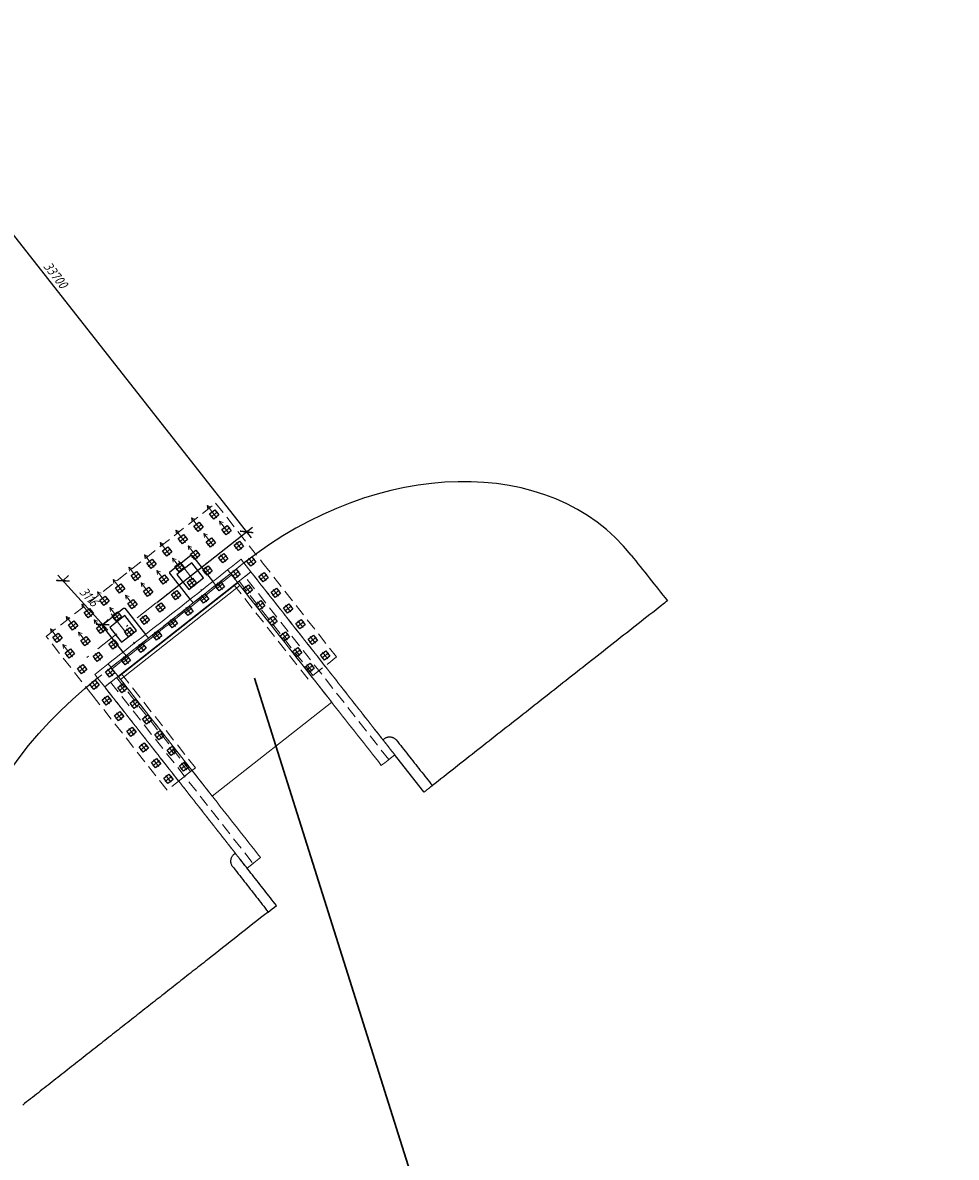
# Model space of a CAD drawing. Header units: metres. Extents: x 1285860 to 1560489, y -721344 to 834863.
# Tile 13 of 256: x 1298376 to 1298425, y 739193 to 739253. Entities that reach past the tile are written whole.
import ezdxf
from ezdxf.enums import TextEntityAlignment as Align

# ---------------------------------------------------------------- set-up
doc = ezdxf.new("R2010")
doc.units = ezdxf.units.M
doc.header["$LTSCALE"] = 0.2
doc.linetypes.add('DASHDOT2', pattern=[12.7, 6.35, -3.175, 0, -3.175])
doc.linetypes.add('HIDDEN2', pattern=[4.7625, 3.175, -1.5875])
doc.layers.get('0').update_dxf_attribs({"lineweight": 35})
for name, color, linetype in [('!OIS-G-stoiki', 90, 'Continuous'), ('!OIS-G-svai', 55, 'Continuous'), ('!OIS-K-zalivka-252', 252, 'Continuous')]:
    doc.layers.add(name, color=color, linetype=linetype)
for name, color, linetype, lineweight in [('!OIS-G-svai-osi', 30, 'DASHDOT2', 18), ('!OIS-K-osi', 30, 'DASHDOT2', 18), ('!OIS-K-razm', 10, 'Continuous', 20), ('!OIS-K-s0.5', 50, 'Continuous', 35)]:
    doc.layers.add(name, color=color, linetype=linetype, lineweight=lineweight)
doc.layers.add('!OIS-K-construct', color=125, linetype='Continuous', plot=False)
doc.styles.add('OIS_Ann', font='simplex.shx', dxfattribs={"width": 0.85, "oblique": 15, "height": 2.5})
doc.styles.add('Simplex', font='simplex.shx', dxfattribs={"width": 0.85, "oblique": 15})
doc.dimstyles.new('M200n', dxfattribs={"dimscale": 0.2, "dimtxt": 2.5, "dimasz": 2.5, "dimexe": 2, "dimexo": 0, "dimgap": 1, "dimtad": 1, "dimdec": 0, "dimlfac": 1000, "dimzin": 1, "dimdsep": 46, "dimtxsty": 'Simplex', "dimblk": 'ARCHTICK', "dimcen": 1.5, "dimdle": 2, "dimclrd": 256, "dimclre": 256, "dimclrt": 256, "dimazin": 0, "dimtfac": 1, "dimtdec": 0, "dimtmove": 0, "dimatfit": 3, "dimfxl": 1, "dimtolj": 1, "dimtzin": 9, "dimlwd": -1, "dimlwe": -1, "dimarcsym": 1})

# ---------------------------------------------------------------- blocks, each defined once
blk = doc.blocks.new('*U148')
at = {"layer": '!OIS-G-svai-osi'}
for p, q in [((0, 0.225), (0, -0.225)), ((0.225, 0), (-0.225, 0))]:
    blk.add_line(p, q, dxfattribs=at)
blk.add_lwpolyline([(-0.175, 0.175), (0.175, 0.175), (0.175, -0.175), (-0.175, -0.175)], close=True)
at = {"layer": '!OIS-K-construct', "style": 'OIS_Ann', "oblique": 15, "width": 0.85}
blk.add_text('ОП ', height=0.05, dxfattribs=at).set_placement((0, 0), align=Align.BOTTOM_RIGHT)
blk.add_text('СВ ', height=0.05, dxfattribs=at).set_placement((0, -0.1), align=Align.TOP_RIGHT)
blk.add_attdef('ОП_N', text='', height=0.05, dxfattribs=at).set_placement((0, 0), align=Align.BOTTOM_LEFT)
blk.add_attdef('СВ_N', text='', height=0.05, dxfattribs=at).set_placement((0, -0.1), align=Align.TOP_LEFT)
blk = doc.blocks.new('*U149')
at = {"layer": '!OIS-G-svai-osi'}
for p, q in [((0, 0.225), (0, -0.225)), ((0.225, 0), (-0.225, 0))]:
    blk.add_line(p, q, dxfattribs=at)
blk.add_lwpolyline([(-0.175, 0.175), (0.175, 0.175), (0.175, -0.175), (-0.175, -0.175)], close=True)
at = {"layer": '!OIS-K-construct', "style": 'OIS_Ann', "oblique": 15, "width": 0.85}
blk.add_text('ОП ', height=0.05, dxfattribs=at).set_placement((0, 0), align=Align.BOTTOM_RIGHT)
blk.add_text('СВ ', height=0.05, dxfattribs=at).set_placement((0, -0.1), align=Align.TOP_RIGHT)
blk.add_attdef('ОП_N', text='', height=0.05, dxfattribs=at).set_placement((0, 0), align=Align.BOTTOM_LEFT)
blk.add_attdef('СВ_N', text='', height=0.05, dxfattribs=at).set_placement((0, -0.1), align=Align.TOP_LEFT)
blk = doc.blocks.new('*U142')
at = {"layer": '!OIS-G-svai-osi'}
for p, q in [((0, 0.225), (0, -0.225)), ((0.225, 0), (-0.225, 0))]:
    blk.add_line(p, q, dxfattribs=at)
blk.add_lwpolyline([(-0.175, 0.175), (0.175, 0.175), (0.175, -0.175), (-0.175, -0.175)], close=True)
at = {"layer": '!OIS-K-construct', "style": 'OIS_Ann', "oblique": 15, "width": 0.85}
blk.add_text('ОП ', height=0.05, dxfattribs=at).set_placement((0, 0), align=Align.BOTTOM_RIGHT)
blk.add_text('СВ ', height=0.05, dxfattribs=at).set_placement((0, -0.1), align=Align.TOP_RIGHT)
blk.add_attdef('ОП_N', text='', height=0.05, dxfattribs=at).set_placement((0, 0), align=Align.BOTTOM_LEFT)
blk.add_attdef('СВ_N', text='', height=0.05, dxfattribs=at).set_placement((0, -0.1), align=Align.TOP_LEFT)
blk = doc.blocks.new('*U143')
at = {"layer": '!OIS-G-svai-osi'}
for p, q in [((0, 0.225), (0, -0.225)), ((0.225, 0), (-0.225, 0))]:
    blk.add_line(p, q, dxfattribs=at)
blk.add_lwpolyline([(-0.175, 0.175), (0.175, 0.175), (0.175, -0.175), (-0.175, -0.175)], close=True)
at = {"layer": '!OIS-K-construct', "style": 'OIS_Ann', "oblique": 15, "width": 0.85}
blk.add_text('ОП ', height=0.05, dxfattribs=at).set_placement((0, 0), align=Align.BOTTOM_RIGHT)
blk.add_text('СВ ', height=0.05, dxfattribs=at).set_placement((0, -0.1), align=Align.TOP_RIGHT)
blk.add_attdef('ОП_N', text='', height=0.05, dxfattribs=at).set_placement((0, 0), align=Align.BOTTOM_LEFT)
blk.add_attdef('СВ_N', text='', height=0.05, dxfattribs=at).set_placement((0, -0.1), align=Align.TOP_LEFT)
blk = doc.blocks.new('*U19')
at = {"layer": '!OIS-G-svai-osi'}
for p, q in [((0, 0.225), (0, -0.225)), ((0.225, 0), (-0.225, 0))]:
    blk.add_line(p, q, dxfattribs=at)
blk.add_lwpolyline([(-0.175, 0.175), (0.175, 0.175), (0.175, -0.175), (-0.175, -0.175)], close=True)
at = {"layer": '!OIS-K-construct', "style": 'OIS_Ann', "oblique": 15, "width": 0.85}
blk.add_text('ОП ', height=0.05, dxfattribs=at).set_placement((0, 0), align=Align.BOTTOM_RIGHT)
blk.add_text('СВ ', height=0.05, dxfattribs=at).set_placement((0, -0.1), align=Align.TOP_RIGHT)
blk.add_attdef('ОП_N', text='', height=0.05, dxfattribs=at).set_placement((0, 0), align=Align.BOTTOM_LEFT)
blk.add_attdef('СВ_N', text='', height=0.05, dxfattribs=at).set_placement((0, -0.1), align=Align.TOP_LEFT)
blk = doc.blocks.new('*U20')
at = {"layer": '!OIS-G-svai-osi'}
for p, q in [((0, 0.225), (0, -0.225)), ((0.225, 0), (-0.225, 0))]:
    blk.add_line(p, q, dxfattribs=at)
blk.add_lwpolyline([(-0.175, 0.175), (0.175, 0.175), (0.175, -0.175), (-0.175, -0.175)], close=True)
at = {"layer": '!OIS-K-construct', "style": 'OIS_Ann', "oblique": 15, "width": 0.85}
blk.add_text('ОП ', height=0.05, dxfattribs=at).set_placement((0, 0), align=Align.BOTTOM_RIGHT)
blk.add_text('СВ ', height=0.05, dxfattribs=at).set_placement((0, -0.1), align=Align.TOP_RIGHT)
blk.add_attdef('ОП_N', text='', height=0.05, dxfattribs=at).set_placement((0, 0), align=Align.BOTTOM_LEFT)
blk.add_attdef('СВ_N', text='', height=0.05, dxfattribs=at).set_placement((0, -0.1), align=Align.TOP_LEFT)
blk = doc.blocks.new('*U21')
at = {"layer": '!OIS-G-svai-osi'}
for p, q in [((0, 0.225), (0, -0.225)), ((0.225, 0), (-0.225, 0))]:
    blk.add_line(p, q, dxfattribs=at)
blk.add_lwpolyline([(-0.175, 0.175), (0.175, 0.175), (0.175, -0.175), (-0.175, -0.175)], close=True)
at = {"layer": '!OIS-K-construct', "style": 'OIS_Ann', "oblique": 15, "width": 0.85}
blk.add_text('ОП ', height=0.05, dxfattribs=at).set_placement((0, 0), align=Align.BOTTOM_RIGHT)
blk.add_text('СВ ', height=0.05, dxfattribs=at).set_placement((0, -0.1), align=Align.TOP_RIGHT)
blk.add_attdef('ОП_N', text='', height=0.05, dxfattribs=at).set_placement((0, 0), align=Align.BOTTOM_LEFT)
blk.add_attdef('СВ_N', text='', height=0.05, dxfattribs=at).set_placement((0, -0.1), align=Align.TOP_LEFT)
blk = doc.blocks.new('*U22')
at = {"layer": '!OIS-G-svai-osi'}
for p, q in [((0, 0.225), (0, -0.225)), ((0.225, 0), (-0.225, 0))]:
    blk.add_line(p, q, dxfattribs=at)
blk.add_lwpolyline([(-0.175, 0.175), (0.175, 0.175), (0.175, -0.175), (-0.175, -0.175)], close=True)
at = {"layer": '!OIS-K-construct', "style": 'OIS_Ann', "oblique": 15, "width": 0.85}
blk.add_text('ОП ', height=0.05, dxfattribs=at).set_placement((0, 0), align=Align.BOTTOM_RIGHT)
blk.add_text('СВ ', height=0.05, dxfattribs=at).set_placement((0, -0.1), align=Align.TOP_RIGHT)
blk.add_attdef('ОП_N', text='', height=0.05, dxfattribs=at).set_placement((0, 0), align=Align.BOTTOM_LEFT)
blk.add_attdef('СВ_N', text='', height=0.05, dxfattribs=at).set_placement((0, -0.1), align=Align.TOP_LEFT)
blk = doc.blocks.new('*U25')
at = {"layer": '!OIS-G-svai-osi'}
for p, q in [((0, 0.225), (0, -0.225)), ((0.225, 0), (-0.225, 0))]:
    blk.add_line(p, q, dxfattribs=at)
blk.add_lwpolyline([(-0.175, 0.175), (0.175, 0.175), (0.175, -0.175), (-0.175, -0.175)], close=True)
at = {"layer": '!OIS-K-construct', "style": 'OIS_Ann', "oblique": 15, "width": 0.85}
blk.add_text('ОП ', height=0.05, dxfattribs=at).set_placement((0, 0), align=Align.BOTTOM_RIGHT)
blk.add_text('СВ ', height=0.05, dxfattribs=at).set_placement((0, -0.1), align=Align.TOP_RIGHT)
blk.add_attdef('ОП_N', text='', height=0.05, dxfattribs=at).set_placement((0, 0), align=Align.BOTTOM_LEFT)
blk.add_attdef('СВ_N', text='', height=0.05, dxfattribs=at).set_placement((0, -0.1), align=Align.TOP_LEFT)
blk = doc.blocks.new('*U26')
at = {"layer": '!OIS-G-svai-osi'}
for p, q in [((0, 0.225), (0, -0.225)), ((0.225, 0), (-0.225, 0))]:
    blk.add_line(p, q, dxfattribs=at)
blk.add_lwpolyline([(-0.175, 0.175), (0.175, 0.175), (0.175, -0.175), (-0.175, -0.175)], close=True)
at = {"layer": '!OIS-K-construct', "style": 'OIS_Ann', "oblique": 15, "width": 0.85}
blk.add_text('ОП ', height=0.05, dxfattribs=at).set_placement((0, 0), align=Align.BOTTOM_RIGHT)
blk.add_text('СВ ', height=0.05, dxfattribs=at).set_placement((0, -0.1), align=Align.TOP_RIGHT)
blk.add_attdef('ОП_N', text='', height=0.05, dxfattribs=at).set_placement((0, 0), align=Align.BOTTOM_LEFT)
blk.add_attdef('СВ_N', text='', height=0.05, dxfattribs=at).set_placement((0, -0.1), align=Align.TOP_LEFT)
blk = doc.blocks.new('*U145')
at = {"layer": '!OIS-G-svai-osi'}
for p, q in [((0, 0.225), (0, -0.225)), ((0.225, 0), (-0.225, 0))]:
    blk.add_line(p, q, dxfattribs=at)
blk.add_lwpolyline([(-0.175, 0.175), (0.175, 0.175), (0.175, -0.175), (-0.175, -0.175)], close=True)
at = {"layer": '!OIS-K-construct', "style": 'OIS_Ann', "oblique": 15, "width": 0.85}
blk.add_text('ОП ', height=0.05, dxfattribs=at).set_placement((0, 0), align=Align.BOTTOM_RIGHT)
blk.add_text('СВ ', height=0.05, dxfattribs=at).set_placement((0, -0.1), align=Align.TOP_RIGHT)
blk.add_attdef('ОП_N', text='', height=0.05, dxfattribs=at).set_placement((0, 0), align=Align.BOTTOM_LEFT)
blk.add_attdef('СВ_N', text='', height=0.05, dxfattribs=at).set_placement((0, -0.1), align=Align.TOP_LEFT)
blk = doc.blocks.new('*U146')
at = {"layer": '!OIS-G-svai-osi'}
for p, q in [((0, 0.225), (0, -0.225)), ((0.225, 0), (-0.225, 0))]:
    blk.add_line(p, q, dxfattribs=at)
blk.add_lwpolyline([(-0.175, 0.175), (0.175, 0.175), (0.175, -0.175), (-0.175, -0.175)], close=True)
at = {"layer": '!OIS-K-construct', "style": 'OIS_Ann', "oblique": 15, "width": 0.85}
blk.add_text('ОП ', height=0.05, dxfattribs=at).set_placement((0, 0), align=Align.BOTTOM_RIGHT)
blk.add_text('СВ ', height=0.05, dxfattribs=at).set_placement((0, -0.1), align=Align.TOP_RIGHT)
blk.add_attdef('ОП_N', text='', height=0.05, dxfattribs=at).set_placement((0, 0), align=Align.BOTTOM_LEFT)
blk.add_attdef('СВ_N', text='', height=0.05, dxfattribs=at).set_placement((0, -0.1), align=Align.TOP_LEFT)
blk = doc.blocks.new('*U27')
at = {"layer": '!OIS-G-svai-osi'}
for p, q in [((0, 0.225), (0, -0.225)), ((0.225, 0), (-0.225, 0))]:
    blk.add_line(p, q, dxfattribs=at)
blk.add_lwpolyline([(-0.175, 0.175), (0.175, 0.175), (0.175, -0.175), (-0.175, -0.175)], close=True)
at = {"layer": '!OIS-K-construct', "style": 'OIS_Ann', "oblique": 15, "width": 0.85}
blk.add_text('ОП ', height=0.05, dxfattribs=at).set_placement((0, 0), align=Align.BOTTOM_RIGHT)
blk.add_text('СВ ', height=0.05, dxfattribs=at).set_placement((0, -0.1), align=Align.TOP_RIGHT)
blk.add_attdef('ОП_N', text='', height=0.05, dxfattribs=at).set_placement((0, 0), align=Align.BOTTOM_LEFT)
blk.add_attdef('СВ_N', text='', height=0.05, dxfattribs=at).set_placement((0, -0.1), align=Align.TOP_LEFT)
blk = doc.blocks.new('*U28')
at = {"layer": '!OIS-G-svai-osi'}
for p, q in [((0, 0.225), (0, -0.225)), ((0.225, 0), (-0.225, 0))]:
    blk.add_line(p, q, dxfattribs=at)
blk.add_lwpolyline([(-0.175, 0.175), (0.175, 0.175), (0.175, -0.175), (-0.175, -0.175)], close=True)
at = {"layer": '!OIS-K-construct', "style": 'OIS_Ann', "oblique": 15, "width": 0.85}
blk.add_text('ОП ', height=0.05, dxfattribs=at).set_placement((0, 0), align=Align.BOTTOM_RIGHT)
blk.add_text('СВ ', height=0.05, dxfattribs=at).set_placement((0, -0.1), align=Align.TOP_RIGHT)
blk.add_attdef('ОП_N', text='', height=0.05, dxfattribs=at).set_placement((0, 0), align=Align.BOTTOM_LEFT)
blk.add_attdef('СВ_N', text='', height=0.05, dxfattribs=at).set_placement((0, -0.1), align=Align.TOP_LEFT)
blk = doc.blocks.new('*U29')
at = {"layer": '!OIS-G-svai-osi'}
for p, q in [((0, 0.225), (0, -0.225)), ((0.225, 0), (-0.225, 0))]:
    blk.add_line(p, q, dxfattribs=at)
blk.add_lwpolyline([(-0.175, 0.175), (0.175, 0.175), (0.175, -0.175), (-0.175, -0.175)], close=True)
at = {"layer": '!OIS-K-construct', "style": 'OIS_Ann', "oblique": 15, "width": 0.85}
blk.add_text('ОП ', height=0.05, dxfattribs=at).set_placement((0, 0), align=Align.BOTTOM_RIGHT)
blk.add_text('СВ ', height=0.05, dxfattribs=at).set_placement((0, -0.1), align=Align.TOP_RIGHT)
blk.add_attdef('ОП_N', text='', height=0.05, dxfattribs=at).set_placement((0, 0), align=Align.BOTTOM_LEFT)
blk.add_attdef('СВ_N', text='', height=0.05, dxfattribs=at).set_placement((0, -0.1), align=Align.TOP_LEFT)
blk = doc.blocks.new('*U30')
at = {"layer": '!OIS-G-svai-osi'}
for p, q in [((0, 0.225), (0, -0.225)), ((0.225, 0), (-0.225, 0))]:
    blk.add_line(p, q, dxfattribs=at)
blk.add_lwpolyline([(-0.175, 0.175), (0.175, 0.175), (0.175, -0.175), (-0.175, -0.175)], close=True)
at = {"layer": '!OIS-K-construct', "style": 'OIS_Ann', "oblique": 15, "width": 0.85}
blk.add_text('ОП ', height=0.05, dxfattribs=at).set_placement((0, 0), align=Align.BOTTOM_RIGHT)
blk.add_text('СВ ', height=0.05, dxfattribs=at).set_placement((0, -0.1), align=Align.TOP_RIGHT)
blk.add_attdef('ОП_N', text='', height=0.05, dxfattribs=at).set_placement((0, 0), align=Align.BOTTOM_LEFT)
blk.add_attdef('СВ_N', text='', height=0.05, dxfattribs=at).set_placement((0, -0.1), align=Align.TOP_LEFT)
blk = doc.blocks.new('*U31')
at = {"layer": '!OIS-G-svai-osi'}
for p, q in [((0, 0.225), (0, -0.225)), ((0.225, 0), (-0.225, 0))]:
    blk.add_line(p, q, dxfattribs=at)
blk.add_lwpolyline([(-0.175, 0.175), (0.175, 0.175), (0.175, -0.175), (-0.175, -0.175)], close=True)
at = {"layer": '!OIS-K-construct', "style": 'OIS_Ann', "oblique": 15, "width": 0.85}
blk.add_text('ОП ', height=0.05, dxfattribs=at).set_placement((0, 0), align=Align.BOTTOM_RIGHT)
blk.add_text('СВ ', height=0.05, dxfattribs=at).set_placement((0, -0.1), align=Align.TOP_RIGHT)
blk.add_attdef('ОП_N', text='', height=0.05, dxfattribs=at).set_placement((0, 0), align=Align.BOTTOM_LEFT)
blk.add_attdef('СВ_N', text='', height=0.05, dxfattribs=at).set_placement((0, -0.1), align=Align.TOP_LEFT)
blk = doc.blocks.new('*U32')
at = {"layer": '!OIS-G-svai-osi'}
for p, q in [((0, 0.225), (0, -0.225)), ((0.225, 0), (-0.225, 0))]:
    blk.add_line(p, q, dxfattribs=at)
blk.add_lwpolyline([(-0.175, 0.175), (0.175, 0.175), (0.175, -0.175), (-0.175, -0.175)], close=True)
at = {"layer": '!OIS-K-construct', "style": 'OIS_Ann', "oblique": 15, "width": 0.85}
blk.add_text('ОП ', height=0.05, dxfattribs=at).set_placement((0, 0), align=Align.BOTTOM_RIGHT)
blk.add_text('СВ ', height=0.05, dxfattribs=at).set_placement((0, -0.1), align=Align.TOP_RIGHT)
blk.add_attdef('ОП_N', text='', height=0.05, dxfattribs=at).set_placement((0, 0), align=Align.BOTTOM_LEFT)
blk.add_attdef('СВ_N', text='', height=0.05, dxfattribs=at).set_placement((0, -0.1), align=Align.TOP_LEFT)
blk = doc.blocks.new('*U33')
at = {"layer": '!OIS-G-svai-osi'}
for p, q in [((0, 0.225), (0, -0.225)), ((0.225, 0), (-0.225, 0))]:
    blk.add_line(p, q, dxfattribs=at)
blk.add_lwpolyline([(-0.175, 0.175), (0.175, 0.175), (0.175, -0.175), (-0.175, -0.175)], close=True)
at = {"layer": '!OIS-K-construct', "style": 'OIS_Ann', "oblique": 15, "width": 0.85}
blk.add_text('ОП ', height=0.05, dxfattribs=at).set_placement((0, 0), align=Align.BOTTOM_RIGHT)
blk.add_text('СВ ', height=0.05, dxfattribs=at).set_placement((0, -0.1), align=Align.TOP_RIGHT)
blk.add_attdef('ОП_N', text='', height=0.05, dxfattribs=at).set_placement((0, 0), align=Align.BOTTOM_LEFT)
blk.add_attdef('СВ_N', text='', height=0.05, dxfattribs=at).set_placement((0, -0.1), align=Align.TOP_LEFT)
blk = doc.blocks.new('*U34')
at = {"layer": '!OIS-G-svai-osi'}
for p, q in [((0, 0.225), (0, -0.225)), ((0.225, 0), (-0.225, 0))]:
    blk.add_line(p, q, dxfattribs=at)
blk.add_lwpolyline([(-0.175, 0.175), (0.175, 0.175), (0.175, -0.175), (-0.175, -0.175)], close=True)
at = {"layer": '!OIS-K-construct', "style": 'OIS_Ann', "oblique": 15, "width": 0.85}
blk.add_text('ОП ', height=0.05, dxfattribs=at).set_placement((0, 0), align=Align.BOTTOM_RIGHT)
blk.add_text('СВ ', height=0.05, dxfattribs=at).set_placement((0, -0.1), align=Align.TOP_RIGHT)
blk.add_attdef('ОП_N', text='', height=0.05, dxfattribs=at).set_placement((0, 0), align=Align.BOTTOM_LEFT)
blk.add_attdef('СВ_N', text='', height=0.05, dxfattribs=at).set_placement((0, -0.1), align=Align.TOP_LEFT)
blk = doc.blocks.new('*U147')
at = {"layer": '!OIS-G-svai-osi'}
for p, q in [((0, 0.225), (0, -0.225)), ((0.225, 0), (-0.225, 0))]:
    blk.add_line(p, q, dxfattribs=at)
blk.add_lwpolyline([(-0.175, 0.175), (0.175, 0.175), (0.175, -0.175), (-0.175, -0.175)], close=True)
at = {"layer": '!OIS-K-construct', "style": 'OIS_Ann', "oblique": 15, "width": 0.85}
blk.add_text('ОП ', height=0.05, dxfattribs=at).set_placement((0, 0), align=Align.BOTTOM_RIGHT)
blk.add_text('СВ ', height=0.05, dxfattribs=at).set_placement((0, -0.1), align=Align.TOP_RIGHT)
blk.add_attdef('ОП_N', text='', height=0.05, dxfattribs=at).set_placement((0, 0), align=Align.BOTTOM_LEFT)
blk.add_attdef('СВ_N', text='', height=0.05, dxfattribs=at).set_placement((0, -0.1), align=Align.TOP_LEFT)
blk = doc.blocks.new('*U144')
at = {"layer": '!OIS-G-svai-osi'}
for p, q in [((0, 0.225), (0, -0.225)), ((0.225, 0), (-0.225, 0))]:
    blk.add_line(p, q, dxfattribs=at)
blk.add_lwpolyline([(-0.175, 0.175), (0.175, 0.175), (0.175, -0.175), (-0.175, -0.175)], close=True)
at = {"layer": '!OIS-K-construct', "style": 'OIS_Ann', "oblique": 15, "width": 0.85}
blk.add_text('ОП ', height=0.05, dxfattribs=at).set_placement((0, 0), align=Align.BOTTOM_RIGHT)
blk.add_text('СВ ', height=0.05, dxfattribs=at).set_placement((0, -0.1), align=Align.TOP_RIGHT)
blk.add_attdef('ОП_N', text='', height=0.05, dxfattribs=at).set_placement((0, 0), align=Align.BOTTOM_LEFT)
blk.add_attdef('СВ_N', text='', height=0.05, dxfattribs=at).set_placement((0, -0.1), align=Align.TOP_LEFT)
blk = doc.blocks.new('*U23')
at = {"layer": '!OIS-G-svai-osi'}
for p, q in [((0, 0.225), (0, -0.225)), ((0.225, 0), (-0.225, 0))]:
    blk.add_line(p, q, dxfattribs=at)
blk.add_lwpolyline([(-0.175, 0.175), (0.175, 0.175), (0.175, -0.175), (-0.175, -0.175)], close=True)
at = {"layer": '!OIS-K-construct', "style": 'OIS_Ann', "oblique": 15, "width": 0.85}
blk.add_text('ОП ', height=0.05, dxfattribs=at).set_placement((0, 0), align=Align.BOTTOM_RIGHT)
blk.add_text('СВ ', height=0.05, dxfattribs=at).set_placement((0, -0.1), align=Align.TOP_RIGHT)
blk.add_attdef('ОП_N', text='', height=0.05, dxfattribs=at).set_placement((0, 0), align=Align.BOTTOM_LEFT)
blk.add_attdef('СВ_N', text='', height=0.05, dxfattribs=at).set_placement((0, -0.1), align=Align.TOP_LEFT)
blk = doc.blocks.new('*U24')
at = {"layer": '!OIS-G-svai-osi'}
for p, q in [((0, 0.225), (0, -0.225)), ((0.225, 0), (-0.225, 0))]:
    blk.add_line(p, q, dxfattribs=at)
blk.add_lwpolyline([(-0.175, 0.175), (0.175, 0.175), (0.175, -0.175), (-0.175, -0.175)], close=True)
at = {"layer": '!OIS-K-construct', "style": 'OIS_Ann', "oblique": 15, "width": 0.85}
blk.add_text('ОП ', height=0.05, dxfattribs=at).set_placement((0, 0), align=Align.BOTTOM_RIGHT)
blk.add_text('СВ ', height=0.05, dxfattribs=at).set_placement((0, -0.1), align=Align.TOP_RIGHT)
blk.add_attdef('ОП_N', text='', height=0.05, dxfattribs=at).set_placement((0, 0), align=Align.BOTTOM_LEFT)
blk.add_attdef('СВ_N', text='', height=0.05, dxfattribs=at).set_placement((0, -0.1), align=Align.TOP_LEFT)
blk = doc.blocks.new('A$Cf9e7e406')
at = {"layer": '!OIS-K-s0.5', "linetype": 'HIDDEN2', "lineweight": 0}
blk.add_lwpolyline([(-3.775, 0), (3.775, 0), (3.775, 6.3), (5.675, 6.3), (5.675, 0), (5.675, 0), (5.675, -4), (-5.675, -4), (-5.675, 0), (-5.675, 6.3), (-3.775, 6.3)], close=True, dxfattribs=at)
at = {"layer": '!OIS-G-svai', "rotation": 270.000000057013}
for name, p in [('*U24', (-5.25, 5.875)), ('*U23', (-4.2, 5.875)), ('*U28', (4.2, 5.875)), ('*U27', (5.25, 5.875)), ('*U144', (-5.25, 4.825)), ('*U147', (-4.2, 4.825)), ('*U146', (4.2, 4.825)), ('*U145', (5.25, 4.825)), ('*U144', (-5.25, 3.775)), ('*U147', (-4.2, 3.775)), ('*U146', (4.2, 3.775)), ('*U145', (5.25, 3.775)), ('*U34', (-5.25, 2.725)), ('*U33', (-4.2, 2.725)), ('*U26', (4.2, 2.725)), ('*U25', (5.25, 2.725)), ('*U32', (-5.25, 1.675)), ('*U31', (-4.2, 1.675)), ('*U22', (4.2, 1.675)), ('*U21', (5.25, 1.675)), ('*U30', (-5.25, 0.625)), ('*U29', (-4.2, 0.625)), ('*U20', (4.2, 0.625)), ('*U19', (5.25, 0.625))]:
    blk.add_blockref(name, p, dxfattribs=at).add_auto_attribs({'ОП_N': '01', 'СВ_N': '01'})
at = {"layer": '!OIS-G-svai'}
for name, p in [('*U143', (-5.25, -0.425)), ('*U143', (-4.2, -0.425)), ('*U143', (-3.15, -0.425)), ('*U143', (-2.1, -0.425)), ('*U143', (-1.05, -0.425)), ('*U143', (0, -0.425)), ('*U143', (1.05, -0.425)), ('*U143', (2.1, -0.425)), ('*U143', (3.15, -0.425)), ('*U143', (4.2, -0.425)), ('*U143', (5.25, -0.425)), ('*U142', (-5.25, -1.475)), ('*U142', (-4.2, -1.475)), ('*U142', (-3.15, -1.475)), ('*U142', (-2.1, -1.475)), ('*U142', (-1.05, -1.475)), ('*U142', (0, -1.475)), ('*U142', (1.05, -1.475)), ('*U142', (2.1, -1.475)), ('*U142', (3.15, -1.475)), ('*U142', (4.2, -1.475)), ('*U142', (5.25, -1.475)), ('*U149', (-5.25, -2.525)), ('*U149', (-4.2, -2.525)), ('*U149', (-3.15, -2.525)), ('*U149', (-2.1, -2.525)), ('*U149', (-1.05, -2.525)), ('*U149', (0, -2.525)), ('*U149', (1.05, -2.525)), ('*U149', (2.1, -2.525)), ('*U149', (3.15, -2.525)), ('*U149', (4.2, -2.525)), ('*U149', (5.25, -2.525)), ('*U148', (-5.25, -3.575)), ('*U148', (-4.2, -3.575)), ('*U148', (-3.15, -3.575)), ('*U148', (-2.1, -3.575)), ('*U148', (-1.05, -3.575)), ('*U148', (0, -3.575)), ('*U148', (1.05, -3.575)), ('*U148', (2.1, -3.575)), ('*U148', (3.15, -3.575)), ('*U148', (4.2, -3.575)), ('*U148', (5.25, -3.575))]:
    blk.add_blockref(name, p, dxfattribs=at).add_auto_attribs({'ОП_N': '01', 'СВ_N': '01'})
blk = doc.blocks.new('устой')
at = {"layer": '!OIS-G-stoiki'}
for points in [[(-0.955, 3), (0.8, 3), (0.85, 2.95), (0.85, 1.55), (0.8, 1.5), (-0.955, 1.5)], [(-0.955, -1.5), (0.8, -1.5), (0.85, -1.55), (0.85, -2.95), (0.8, -3), (-0.955, -3)]]:
    blk.add_lwpolyline(points, dxfattribs=at)
for points in [[(-0.5, 2.75), (-0.5, 1.75), (0.5, 1.75), (0.5, 2.75)], [(-0.5, -1.75), (-0.5, -2.75), (0.5, -2.75), (0.5, -1.75)]]:
    blk.add_lwpolyline(points, close=True, dxfattribs=at)
at = {"layer": '!OIS-K-osi'}
for p, q in [((1.017, 2.25), (-1.2, 2.25)), ((1.017, -2.25), (-1.2, -2.25))]:
    blk.add_line(p, q, dxfattribs=at)
blk.add_lwpolyline([(0, -5.25), (0, 5.25)], dxfattribs=at)
at = {"layer": '!OIS-K-razm', "color": 90}
for points in [[(-1.2, -4.9), (-1.8, -4.9), (-1.8, 4.9), (-1.2, 4.9)], [(-1.8, 4), (-2, 4), (-2, -4), (-1.8, -4)]]:
    blk.add_lwpolyline(points, dxfattribs=at)
at = {"layer": '!OIS-K-razm'}
blk.add_lwpolyline([(-1.82, 4), (-1.82, -4), (-9.82, -4), (-9.82, 4)], close=True, dxfattribs=at)
at = {"color": 10, "linetype": 'HIDDEN2'}
for points in [[(-1.8, 4.1), (-8.1, 4.1), (-8.1, 4.9), (-1.8, 4.9)], [(-1.2, -4.9), (-1.2, 4.9)], [(-0.955, 1.5), (-1.2, 1.5), (-1.2, 3), (-0.955, 3)], [(-0.955, -3), (-1.2, -3), (-1.2, -1.5), (-0.955, -1.5)], [(-1.8, -4.1), (-8.1, -4.1), (-8.1, -4.9), (-1.8, -4.9)]]:
    blk.add_lwpolyline(points, dxfattribs=at)
at = {"color": 10}
for points in [[(0.725, 5.25), (1.327, 5.25)], [(1.327, 5.25), (1.143, 5.356)], [(1.327, 5.25), (1.143, 5.144)], [(1.775, 5.25), (2.377, 5.25)], [(2.377, 5.25), (2.193, 5.356)], [(2.377, 5.25), (2.193, 5.144)], [(0.725, 4.2), (1.327, 4.2)], [(1.327, 4.2), (1.143, 4.306)], [(1.327, 4.2), (1.143, 4.094)], [(1.775, 4.2), (2.377, 4.2)], [(2.377, 4.2), (2.193, 4.306)], [(2.377, 4.2), (2.193, 4.094)], [(0.725, 3.15), (1.327, 3.15)], [(1.327, 3.15), (1.143, 3.256)], [(1.327, 3.15), (1.143, 3.044)], [(1.775, 3.15), (2.377, 3.15)], [(2.377, 3.15), (2.193, 3.256)], [(2.377, 3.15), (2.193, 3.044)], [(0.725, 2.1), (1.327, 2.1)], [(1.327, 2.1), (1.143, 2.206)], [(1.327, 2.1), (1.143, 1.994)], [(1.775, 2.1), (2.377, 2.1)], [(2.377, 2.1), (2.193, 2.206)], [(2.377, 2.1), (2.193, 1.994)], [(0.725, 1.05), (1.327, 1.05)], [(1.327, 1.05), (1.143, 1.156)], [(1.327, 1.05), (1.143, 0.944)], [(1.775, 1.05), (2.377, 1.05)], [(2.377, 1.05), (2.193, 1.156)], [(2.377, 1.05), (2.193, 0.944)], [(0.725, 0), (1.327, 0)], [(1.327, 0), (1.143, 0.106)], [(1.327, 0), (1.143, -0.106)], [(1.775, 0), (2.377, 0)], [(2.377, 0), (2.193, 0.106)], [(2.377, 0), (2.193, -0.106)], [(0.725, -1.05), (1.327, -1.05)], [(1.327, -1.05), (1.143, -0.944)], [(1.327, -1.05), (1.143, -1.156)], [(1.775, -1.05), (2.377, -1.05)], [(2.377, -1.05), (2.193, -0.944)], [(2.377, -1.05), (2.193, -1.156)], [(0.725, -2.1), (1.327, -2.1)], [(1.327, -2.1), (1.143, -1.994)], [(1.327, -2.1), (1.143, -2.206)], [(1.775, -2.1), (2.377, -2.1)], [(2.377, -2.1), (2.193, -1.994)], [(2.377, -2.1), (2.193, -2.206)], [(0.725, -3.15), (1.327, -3.15)], [(1.327, -3.15), (1.143, -3.044)], [(1.327, -3.15), (1.143, -3.256)], [(1.775, -3.15), (2.377, -3.15)], [(2.377, -3.15), (2.193, -3.044)], [(2.377, -3.15), (2.193, -3.256)], [(1.327, -4.2), (1.143, -4.094)], [(2.377, -4.2), (2.193, -4.094)], [(0.725, -4.2), (1.327, -4.2)], [(1.327, -4.2), (1.143, -4.306)], [(1.775, -4.2), (2.377, -4.2)], [(2.377, -4.2), (2.193, -4.306)], [(0.725, -5.25), (1.327, -5.25)], [(1.327, -5.25), (1.143, -5.144)], [(1.327, -5.25), (1.143, -5.356)], [(1.775, -5.25), (2.377, -5.25)], [(2.377, -5.25), (2.193, -5.144)], [(2.377, -5.25), (2.193, -5.356)]]:
    blk.add_lwpolyline(points, dxfattribs=at)
at = {"color": 90, "linetype": 'Continuous', "lineweight": 0}
for points in [[(-1.2, 4.9), (-1.118, 4.9), (-1.037, 4.9), (-0.955, 4.9)], [(-0.955, 4.9), (-0.955, 4.6), (-0.955, 4.3), (-0.955, 4)], [(-1.2, 4), (-1.4, 4), (-1.6, 4), (-1.8, 4)], [(-0.955, 4), (-1.037, 4), (-1.118, 4), (-1.2, 4)], [(-1.2, -4), (-1.4, -4), (-1.6, -4), (-1.8, -4)], [(-0.955, -4), (-1.037, -4), (-1.118, -4), (-1.2, -4)], [(-0.955, -4.9), (-0.955, -4.6), (-0.955, -4.3), (-0.955, -4)], [(-1.2, -4.9), (-1.118, -4.9), (-1.037, -4.9), (-0.955, -4.9)]]:
    blk.add_open_spline(points, degree=3, dxfattribs=at)
for points, knots in [([(-1.285, -4), (-1.285, -3.333), (-1.285, -2.667), (-1.285, -1.333), (-1.285, -0.667), (-1.285, 0), (-1.285, 0.667), (-1.285, 1.333), (-1.285, 2.667), (-1.285, 3.333), (-1.285, 4)], [0, 0, 0, 0, 2.000347, 2.000347, 4.00069, 4.00069, 4.00069, 6.001037, 6.001037, 8.00138, 8.00138, 8.00138, 8.00138]), ([(-1.205, 4), (-1.205, 3.333), (-1.205, 2.667), (-1.205, 1.333), (-1.205, 0.667), (-1.205, 0), (-1.205, -0.667), (-1.205, -1.333), (-1.205, -2.667), (-1.205, -3.333), (-1.205, -4)], [0, 0, 0, 0, 2.000433, 2.000433, 4.000689, 4.000689, 4.000689, 6.001122, 6.001122, 8.001379, 8.001379, 8.001379, 8.001379]), ([(-0.955, 4), (-0.955, 2.667), (-0.955, 1.333), (-0.955, 0), (-0.955, -1.333), (-0.955, -2.667), (-0.955, -4)], [0, 0, 0, 0, 4.000688, 4.000688, 4.000688, 8.001376, 8.001376, 8.001376, 8.001376])]:
    blk.add_open_spline(points, degree=3, knots=knots, dxfattribs=at)
at = {"layer": '!OIS-K-razm', "rotation": 90}
blk.add_blockref('A$Cf9e7e406', (-1.8, 0), dxfattribs=at)
blk = doc.blocks.new('_ArchTick')
at = {"color": 0, "linetype": 'ByBlock', "const_width": 0.15}
blk.add_lwpolyline([(-0.5, -0.5), (0.5, 0.5)], dxfattribs=at)
blk = doc.blocks.new('*D49')
at = {"layer": '!OIS-K-construct', "transparency": 16777216}
for p, q in [((1298380.177, 739221.055), (1298377.542, 739223.951)), ((1298377.811, 739223.655), (1298378.107, 739223.924)), ((1298379.908, 739221.351), (1298380.204, 739221.62))]:
    blk.add_line(p, q, dxfattribs=at)
at = {"layer": 'Defpoints', "color": 0, "transparency": 16777216}
for p in [(1298377.811, 739223.655), (1298377.811, 739223.655), (1298379.908, 739221.351)]:
    blk.add_point(p, dxfattribs=at)
at = {"layer": '!OIS-K-construct', "transparency": 16777216, "xscale": 0.5, "yscale": 0.5, "zscale": 0.5}
for p, rotation in [((1298377.811, 739223.655), 132.3080116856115), ((1298379.908, 739221.351), 312.3080116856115)]:
    blk.add_blockref('_ArchTick', p, dxfattribs=dict(at, rotation=rotation))
at = {"layer": '!OIS-K-construct', "transparency": 16777216, "insert": (1298379.192, 739222.806), "char_height": 0.5, "attachment_point": 5, "rotation": 312.30801, "style": 'Simplex'}
blk.add_mtext('\\A1;3116', dxfattribs=at)
blk = doc.blocks.new('*D50')
at = {"layer": '!OIS-K-construct', "transparency": 16777216}
for p, q in [((1298366.41, 739253.035), (1298387.732, 739225.912)), ((1298361.925, 739249), (1298366.972, 739252.967)), ((1298382.752, 739222.506), (1298387.8, 739226.474))]:
    blk.add_line(p, q, dxfattribs=at)
at = {"layer": 'Defpoints', "color": 0, "transparency": 16777216}
for p in [(1298361.925, 739249), (1298387.485, 739226.227), (1298382.752, 739222.506)]:
    blk.add_point(p, dxfattribs=at)
at = {"layer": '!OIS-K-construct', "transparency": 16777216, "xscale": 0.5, "yscale": 0.5, "zscale": 0.5}
for p, rotation in [((1298366.657, 739252.72), 128.1722667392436), ((1298387.485, 739226.227), 308.1722667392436)]:
    blk.add_blockref('_ArchTick', p, dxfattribs=dict(at, rotation=rotation))
at = {"layer": '!OIS-K-construct', "transparency": 16777216, "insert": (1298377.425, 739239.751), "char_height": 0.5, "attachment_point": 5, "rotation": 308.17227, "style": 'Simplex'}
blk.add_mtext('\\A1;33700', dxfattribs=at)

msp = doc.modelspace()

# ---------------------------------------------------------------- linework, layer by layer
at = {"layer": '!OIS-K-razm', "color": 90}
for points, knots in [([(1298387.7171, 739224.1193), (1298388.9787, 739222.5144), (1298390.2404, 739220.9096), (1298392.1328, 739218.5023), (1298392.7636, 739217.6999), (1298394.0252, 739216.0951), (1298394.656, 739215.2927), (1298395.2868, 739214.4903)], [0.0100007, 0.0100007, 0.0100007, 0.0100007, 6.1346708, 6.1346708, 9.1969984, 9.1969984, 12.2593332, 12.2593332, 12.2593332, 12.2593332]), ([(1298394.5792, 739213.9341), (1298393.7423, 739214.9987), (1298391.6305, 739217.685), (1298389.1073, 739220.8946), (1298387.4209, 739223.0397), (1298387.0095, 739223.563)], [49.1235671, 49.1235671, 49.1235671, 49.1235671, 53.1864904, 59.3757801, 61.3728919, 61.3728919, 61.3728919, 61.3728919]), ([(1298388.2196, 739209.0794), (1298387.4062, 739210.1141), (1298385.7428, 739212.23), (1298384.0794, 739214.3459), (1298382.393, 739216.491), (1298381.5567, 739217.5549), (1298380.7203, 739218.6188)], [49.2392163, 49.2392163, 49.2392163, 49.2392163, 53.1883005, 57.3144966, 57.3144966, 61.3747215, 61.3747215, 61.3747215, 61.3747215]), ([(1298380.0128, 739218.0626), (1298380.6377, 739217.2676), (1298381.2627, 739216.4727), (1298382.2001, 739215.2802), (1298382.5126, 739214.8827), (1298383.1375, 739214.0878), (1298383.45, 739213.6903), (1298384.3874, 739212.4978), (1298385.0124, 739211.7029), (1298386.2622, 739210.113), (1298386.8872, 739209.3181), (1298387.5121, 739208.5231)], [0.0100007, 0.0100007, 0.0100007, 0.0100007, 3.0438834, 3.0438834, 4.5608296, 4.5608296, 6.077764, 6.077764, 9.1116242, 9.1116242, 12.145513, 12.145513, 12.145513, 12.145513])]:
    msp.add_open_spline(points, degree=3, knots=knots, dxfattribs=at)
for points in [[(1298395.2868, 739214.4903), (1298395.0509, 739214.3049), (1298394.8151, 739214.1195), (1298394.5792, 739213.9341)], [(1298387.5121, 739208.5231), (1298387.7479, 739208.7085), (1298387.9838, 739208.8939), (1298388.2196, 739209.0794)]]:
    msp.add_open_spline(points, degree=3, dxfattribs=at)
at = {"layer": '!OIS-K-s0.5', "color": 10, "linetype": 'HIDDEN2', "lineweight": 0}
for points in [[(1298394.9723, 739214.2431), (1298387.4026, 739223.8721), (1298387.7171, 739224.1193), (1298395.2868, 739214.4903)], [(1298387.5121, 739208.5231), (1298380.0128, 739218.0626), (1298380.3272, 739218.3098), (1298387.8266, 739208.7703)]]:
    msp.add_lwpolyline(points, close=True, dxfattribs=at)
at = {"layer": '!OIS-K-zalivka-252'}
msp.add_ellipse((1298394.9336, 739214.9396), major_axis=(-12.8239, -10.0331), ratio=0.7539868, start_param=-3.1387039, end_param=-1.5693403, dxfattribs=at)
at = {"layer": '!OIS-K-zalivka-252', "extrusion": (0, 0, -1)}
msp.add_ellipse((1298387.1589, 739208.9724), major_axis=(13.3544, 10.5488), ratio=0.7146996, start_param=-3.1383919, end_param=-1.5690663, dxfattribs=at)
at = {"layer": '!OIS-K-zalivka-252'}
for points in [[(1298407.7341, 739225.0025), (1298408.371, 739224.2009), (1298409.008, 739223.3994), (1298409.6449, 739222.5978)], [(1298395.3635, 739215.2776), (1298395.3493, 739215.2913), (1298395.3192, 739215.3172), (1298395.2702, 739215.351), (1298395.2176, 739215.3791), (1298395.1621, 739215.4007), (1298395.1043, 739215.4152), (1298395.0453, 739215.4226), (1298394.9857, 739215.4228), (1298394.9266, 739215.4156), (1298394.8688, 739215.4013), (1298394.8133, 739215.3798), (1298394.7609, 739215.3515), (1298394.7123, 739215.317), (1298394.6827, 739215.2905), (1298394.6687, 739215.2765)], [(1298395.3635, 739215.2776), (1298395.5752, 739215.0098), (1298395.9984, 739214.4744), (1298396.6333, 739213.6712), (1298397.0565, 739213.1357), (1298397.2682, 739212.868)], [(1298396.8318, 739212.5249), (1298396.3168, 739213.1801), (1298395.8018, 739213.8352), (1298395.2868, 739214.4903)], [(1298397.2682, 739212.868), (1298397.2197, 739212.8298), (1298397.1227, 739212.7536), (1298396.9773, 739212.6393), (1298396.8803, 739212.5631), (1298396.8318, 739212.5249)], [(1298386.729, 739208.6343), (1298386.719, 739208.6515), (1298386.7009, 739208.6868), (1298386.6797, 739208.7424), (1298386.6647, 739208.8002), (1298386.6569, 739208.8592), (1298386.6564, 739208.9187), (1298386.6631, 739208.9779), (1298386.677, 739209.0358), (1298386.6979, 739209.0916), (1298386.7255, 739209.1443), (1298386.7595, 739209.1933), (1298386.7994, 739209.2375), (1298386.8444, 739209.2765), (1298386.8771, 739209.299), (1298386.8941, 739209.3093)], [(1298389.0572, 739206.5577), (1298388.8463, 739206.826), (1298388.4244, 739207.3626), (1298387.7917, 739208.1675), (1298387.3699, 739208.7041), (1298387.1589, 739208.9724)], [(1298386.729, 739208.6343), (1298386.9392, 739208.3655), (1298387.3596, 739207.8278), (1298387.9903, 739207.0213), (1298388.4107, 739206.4836), (1298388.6209, 739206.2148)], [(1298388.6209, 739206.2148), (1298388.7663, 739206.3291), (1298388.9117, 739206.4434), (1298389.0572, 739206.5577)]]:
    msp.add_open_spline(points, degree=3, dxfattribs=at)
for points, knots in [([(1298409.6449, 739222.5978), (1298409.5415, 739222.5165), (1298409.0275, 739222.1124), (1298408.1024, 739221.3852), (1298406.874, 739220.4195), (1298405.6309, 739219.4422), (1298404.4426, 739218.5081), (1298403.2452, 739217.5667), (1298402.0502, 739216.6273), (1298400.8546, 739215.6874), (1298399.6592, 739214.7476), (1298398.4637, 739213.8078), (1298397.6667, 739213.1812), (1298397.2682, 739212.868)], [22.3275435, 22.3275435, 22.3275435, 22.3275435, 22.7687054, 24.5201442, 26.2715831, 28.023022, 29.7744608, 31.5258997, 33.2773386, 35.0287775, 36.7802163, 38.5316552, 40.2830941, 40.2830941, 40.2830941, 40.2830941]), ([(1298388.6209, 739206.2148), (1298388.088, 739205.7959), (1298387.5551, 739205.3769), (1298386.4899, 739204.5395), (1298385.9576, 739204.121), (1298385.1589, 739203.4932), (1298384.8926, 739203.2838), (1298384.3599, 739202.8651), (1298384.0936, 739202.6557), (1298383.5611, 739202.2371), (1298383.2949, 739202.0278), (1298382.8954, 739201.7137), (1298382.7622, 739201.609), (1298382.4957, 739201.3995), (1298382.3624, 739201.2947), (1298381.9627, 739200.9805), (1298381.6963, 739200.7711), (1298381.165, 739200.3534), (1298380.9, 739200.1451), (1298380.4985, 739199.8294), (1298380.364, 739199.7237), (1298380.0927, 739199.5104), (1298379.956, 739199.4029), (1298379.544, 739199.0791), (1298379.2672, 739198.8615), (1298378.716, 739198.4282), (1298378.4415, 739198.2123), (1298378.0298, 739197.8887), (1298377.8927, 739197.7809), (1298377.6182, 739197.5651), (1298377.4809, 739197.4571), (1298377.0688, 739197.1332), (1298376.7939, 739196.9171), (1298376.2443, 739196.4851), (1298375.9696, 739196.2691), (1298375.6949, 739196.0531)], [-40.2830942, -40.2830942, -40.2830942, -40.2830942, -37.940972, -37.940972, -35.6012064, -35.6012064, -34.4307321, -34.4307321, -33.2602617, -33.2602617, -32.0897976, -32.0897976, -31.5045529, -31.5045529, -30.919296, -30.919296, -29.7488443, -29.7488443, -28.5784161, -28.5784161, -27.9933237, -27.9933237, -27.4073204, -27.4073204, -26.2347504, -26.2347504, -25.062627, -25.062627, -24.4766108, -24.4766108, -23.8905734, -23.8905734, -22.7184649, -22.7184649, -21.5463679, -21.5463679, -21.5463679, -21.5463679])]:
    msp.add_open_spline(points, degree=3, knots=knots, dxfattribs=at)
at = {"layer": 'Defpoints', "color": 250, "lineweight": 30}
msp.add_lwpolyline([(1298693.9242, 738248.6862), (1298387.895, 739218.5344)], dxfattribs=at)

# ---------------------------------------------------------------- block references
at = {"layer": '!OIS-K-razm', "rotation": 128.1722667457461}
msp.add_blockref('устой', (1298382.7525, 739222.506), dxfattribs=at)

# ---------------------------------------------------------------- dimensions: what is measured, and where the dimension line sits
at = {"layer": '!OIS-K-construct'}
for p1, p2, distance, picture, middle in [((1298361.9248, 739248.9997), (1298382.7525, 739222.506), 6.0199, '*D50', (1298377.425, 739239.7514)), ((1298379.908, 739221.3511), (1298377.8108, 739223.6552), 0, '*D49', (1298379.1922, 739222.8061))]:
    dim = msp.add_aligned_dim(p1=p1, p2=p2, distance=distance, dimstyle='M200n', dxfattribs=at)
    dim.commit()
    dim.dimension.update_dxf_attribs({"geometry": picture, "text_midpoint": middle})

doc.saveas('drawing.dxf')
